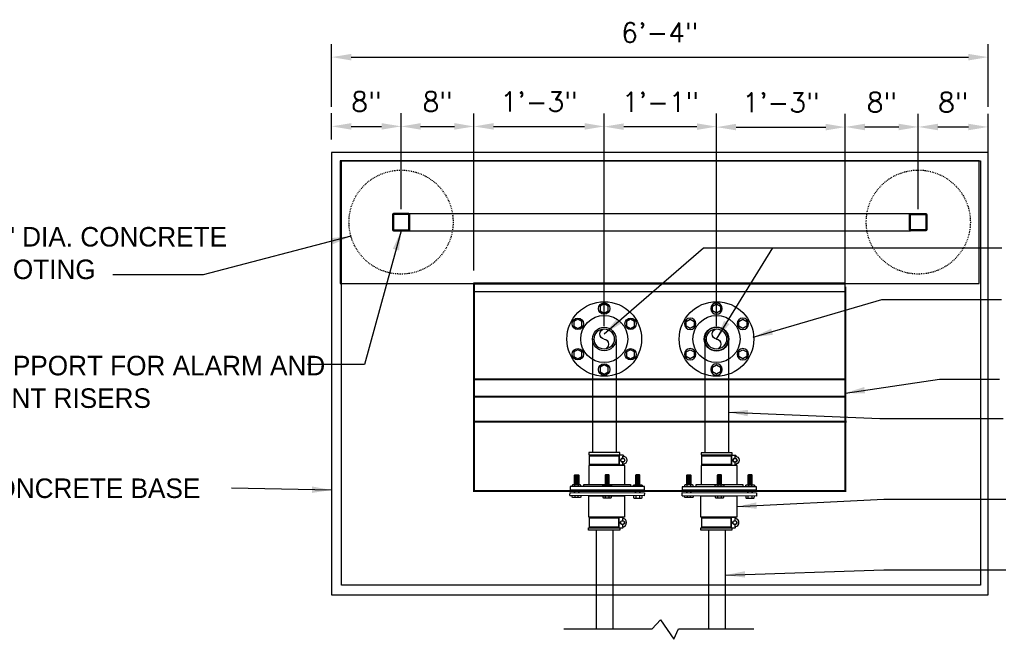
# Model space of a CAD drawing. Extents: x -1276 to 451, y 2026 to 3394.
# Tile 95 of 104: x -289 to -175, y 3102 to 3174. Entities that reach past the tile are written whole.
import ezdxf

# ---------------------------------------------------------------- set-up
doc = ezdxf.new("R2010")
doc.units = 0
doc.header["$MEASUREMENT"] = 0
doc.header["$PDSIZE"] = 1
doc.linetypes.add('HIDDEN5', pattern=[0.05, 0.025, -0.025])
doc.layers.get('DEFPOINTS').update_dxf_attribs({"linetype": 'CONTINUOUS'})
for name, color, linetype in [('BOARDER-TXT', 2, 'CONTINUOUS'), ('BOOT-CONDUIT', 1, 'CONTINUOUS'), ('DIM', 3, 'CONTINUOUS'), ('GALV-2-PIPE', 3, 'CONTINUOUS'), ('GALV-2x2-VENT-RISER', 5, 'CONTINUOUS'), ('TEXT', 3, 'CONTINUOUS'), ('VENT-RISER-FNDT', 6, 'CONTINUOUS')]:
    doc.layers.add(name, color=color, linetype=linetype)
doc.styles.add('SIMPFRAC', font='simpfrac')
doc.styles.add('SIMPLEX', font='simplex')
doc.dimstyles.new('DIM24', dxfattribs={"dimscale": 24, "dimtxt": 0.09375, "dimasz": 0.09375, "dimexe": 0.0625, "dimexo": 0.0625, "dimgap": 0.0625, "dimtad": 1, "dimdec": 4, "dimzin": 3, "dimdsep": 46, "dimlunit": 4, "dimtxsty": 'SIMPLEX', "dimcen": 0, "dimclrd": 3, "dimclre": 3, "dimclrt": 3, "dimadec": 0, "dimazin": 0, "dimtfac": 1, "dimtdec": 4, "dimtofl": 0, "dimtmove": 0, "dimatfit": 3, "dimfxl": 1, "dimfrac": 2, "dimtolj": 1, "dimtzin": 3, "dimlwe": -1, "dimarcsym": 0})

# ---------------------------------------------------------------- blocks, each defined once
blk = doc.blocks.new('*U195')
at = {"layer": 'BOARDER-TXT'}
blk.add_lwpolyline([(0, 0.53), (-0.46, 0.26), (-0.46, -0.26), (0, -0.53), (0.46, -0.26), (0.46, 0.26)], close=True, dxfattribs=at)
blk.add_circle((0, 0), 0.654, dxfattribs=at)
blk = doc.blocks.new('*U196')
at = {"layer": 'BOOT-CONDUIT', "color": 0, "linetype": 'ByBlock', "lineweight": -2, "transparency": 16777216}
blk.add_blockref('*U195', (-223.49, 2532.99), dxfattribs=at)
for p, rotation in [((-226.52, 2531.24), 59.99999999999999), ((-220.45, 2531.24), 299.9999999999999), ((-226.52, 2527.73), 120), ((-220.45, 2527.73), 240), ((-223.49, 2525.98), 180)]:
    blk.add_blockref('*U195', p, dxfattribs=dict(at, rotation=rotation))
blk = doc.blocks.new('*U197')
at = {"layer": 'BOARDER-TXT'}
blk.add_lwpolyline([(0, 0.53), (-0.46, 0.26), (-0.46, -0.26), (0, -0.53), (0.46, -0.26), (0.46, 0.26)], close=True, dxfattribs=at)
blk.add_circle((0, 0), 0.654, dxfattribs=at)
blk = doc.blocks.new('*U198')
at = {"layer": 'BOOT-CONDUIT', "color": 0, "linetype": 'ByBlock', "lineweight": -2, "transparency": 16777216}
blk.add_blockref('*U197', (-223.49, 2532.99), dxfattribs=at)
for p, rotation in [((-226.52, 2531.24), 59.99999999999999), ((-220.45, 2531.24), 299.9999999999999), ((-226.52, 2527.73), 120), ((-220.45, 2527.73), 240), ((-223.49, 2525.98), 180)]:
    blk.add_blockref('*U197', p, dxfattribs=dict(at, rotation=rotation))
blk = doc.blocks.new('*D207')
at = {"layer": 'DEFPOINTS', "color": 0, "transparency": 16777216}
for p in [(-244.86, 3161.43), (-252.85, 3158.4), (-244.86, 3150.4)]:
    blk.add_point(p, dxfattribs=at)
at = {"layer": 'DIM', "color": 3, "transparency": 16777216}
for p, q in [((-252.85, 3159.9), (-252.85, 3162.93)), ((-244.86, 3151.9), (-244.86, 3162.93))]:
    blk.add_line(p, q, dxfattribs=at)
at = {"layer": 'DIM', "color": 3, "lineweight": -2, "transparency": 16777216}
blk.add_line((-250.6, 3161.43), (-247.11, 3161.43), dxfattribs=at)
at = {"layer": 'DIM', "color": 3, "transparency": 16777216}
for points in [[(-250.6, 3161.8), (-250.6, 3161.05), (-252.85, 3161.43)], [(-247.11, 3161.8), (-247.11, 3161.05), (-244.86, 3161.43)]]:
    blk.add_solid(points, dxfattribs=at)
at = {"layer": 'DIM', "color": 3, "transparency": 16777216, "insert": (-248.86, 3164.27), "char_height": 2.25, "attachment_point": 5, "style": 'SIMPLEX'}
blk.add_mtext('\\A1;8"', dxfattribs=at)
blk = doc.blocks.new('*D208')
at = {"layer": 'DEFPOINTS', "color": 0, "transparency": 16777216}
for p in [(-236.47, 3161.42), (-244.86, 3150.4), (-236.47, 3143.34)]:
    blk.add_point(p, dxfattribs=at)
at = {"layer": 'DIM', "color": 3, "transparency": 16777216}
for p, q in [((-244.86, 3151.9), (-244.86, 3162.92)), ((-236.47, 3144.84), (-236.47, 3162.92))]:
    blk.add_line(p, q, dxfattribs=at)
at = {"layer": 'DIM', "color": 3, "lineweight": -2, "transparency": 16777216}
blk.add_line((-242.61, 3161.42), (-238.72, 3161.42), dxfattribs=at)
at = {"layer": 'DIM', "color": 3, "transparency": 16777216}
for points in [[(-242.61, 3161.8), (-242.61, 3161.05), (-244.86, 3161.42)], [(-238.72, 3161.8), (-238.72, 3161.05), (-236.47, 3161.42)]]:
    blk.add_solid(points, dxfattribs=at)
at = {"layer": 'DIM', "color": 3, "transparency": 16777216, "insert": (-240.66, 3164.26), "char_height": 2.25, "attachment_point": 5, "style": 'SIMPLEX'}
blk.add_mtext('\\A1;8"', dxfattribs=at)
blk = doc.blocks.new('*D209')
at = {"layer": 'DEFPOINTS', "color": 0, "transparency": 16777216}
for p in [(-221.49, 3161.42), (-236.47, 3143.34), (-221.49, 3136.94)]:
    blk.add_point(p, dxfattribs=at)
at = {"layer": 'DIM', "color": 3, "transparency": 16777216}
for p, q in [((-236.47, 3144.84), (-236.47, 3162.92)), ((-221.49, 3138.44), (-221.49, 3162.92))]:
    blk.add_line(p, q, dxfattribs=at)
at = {"layer": 'DIM', "color": 3, "lineweight": -2, "transparency": 16777216}
blk.add_line((-234.22, 3161.42), (-223.74, 3161.42), dxfattribs=at)
at = {"layer": 'DIM', "color": 3, "transparency": 16777216}
for points in [[(-234.22, 3161.8), (-234.22, 3161.05), (-236.47, 3161.42)], [(-223.74, 3161.8), (-223.74, 3161.05), (-221.49, 3161.42)]]:
    blk.add_solid(points, dxfattribs=at)
at = {"layer": 'DIM', "color": 3, "transparency": 16777216, "insert": (-228.98, 3164.26), "char_height": 2.25, "attachment_point": 5, "style": 'SIMPLEX'}
blk.add_mtext('\\A1;1\'-3"', dxfattribs=at)
blk = doc.blocks.new('*D210')
at = {"layer": 'DEFPOINTS', "color": 0, "transparency": 16777216}
for p in [(-208.56, 3161.4), (-221.49, 3136.94), (-208.56, 3136.91)]:
    blk.add_point(p, dxfattribs=at)
at = {"layer": 'DIM', "color": 3, "transparency": 16777216}
for p, q in [((-221.49, 3138.44), (-221.49, 3162.9)), ((-208.56, 3138.41), (-208.56, 3162.9))]:
    blk.add_line(p, q, dxfattribs=at)
at = {"layer": 'DIM', "color": 3, "lineweight": -2, "transparency": 16777216}
blk.add_line((-219.24, 3161.4), (-210.81, 3161.4), dxfattribs=at)
at = {"layer": 'DIM', "color": 3, "transparency": 16777216}
for points in [[(-219.24, 3161.77), (-219.24, 3161.02), (-221.49, 3161.4)], [(-210.81, 3161.77), (-210.81, 3161.02), (-208.56, 3161.4)]]:
    blk.add_solid(points, dxfattribs=at)
at = {"layer": 'DIM', "color": 3, "transparency": 16777216, "insert": (-215.02, 3164.23), "char_height": 2.25, "attachment_point": 5, "style": 'SIMPLEX'}
blk.add_mtext('\\A1;1\'-1"', dxfattribs=at)
blk = doc.blocks.new('*D211')
at = {"layer": 'DEFPOINTS', "color": 0, "transparency": 16777216}
for p in [(-193.74, 3161.34), (-208.56, 3136.91), (-193.74, 3136.91)]:
    blk.add_point(p, dxfattribs=at)
at = {"layer": 'DIM', "color": 3, "transparency": 16777216}
for p, q in [((-208.56, 3138.41), (-208.56, 3162.84)), ((-193.74, 3138.41), (-193.74, 3162.84))]:
    blk.add_line(p, q, dxfattribs=at)
at = {"layer": 'DIM', "color": 3, "lineweight": -2, "transparency": 16777216}
blk.add_line((-206.31, 3161.34), (-195.99, 3161.34), dxfattribs=at)
at = {"layer": 'DIM', "color": 3, "transparency": 16777216}
for points in [[(-206.31, 3161.72), (-206.31, 3160.97), (-208.56, 3161.34)], [(-195.99, 3161.72), (-195.99, 3160.97), (-193.74, 3161.34)]]:
    blk.add_solid(points, dxfattribs=at)
at = {"layer": 'DIM', "color": 3, "transparency": 16777216, "insert": (-201.15, 3164.18), "char_height": 2.25, "attachment_point": 5, "style": 'SIMPLEX'}
blk.add_mtext('\\A1;1\'-3"', dxfattribs=at)
blk = doc.blocks.new('*D212')
at = {"layer": 'DEFPOINTS', "color": 0, "transparency": 16777216}
for p in [(-185.34, 3161.36), (-185.34, 3150.41), (-193.74, 3136.91)]:
    blk.add_point(p, dxfattribs=at)
at = {"layer": 'DIM', "color": 3, "transparency": 16777216}
for p, q in [((-193.74, 3138.41), (-193.74, 3162.86)), ((-185.34, 3151.91), (-185.34, 3162.86))]:
    blk.add_line(p, q, dxfattribs=at)
at = {"layer": 'DIM', "color": 3, "lineweight": -2, "transparency": 16777216}
blk.add_line((-191.49, 3161.36), (-187.59, 3161.36), dxfattribs=at)
at = {"layer": 'DIM', "color": 3, "transparency": 16777216}
for points in [[(-191.49, 3161.73), (-191.49, 3160.98), (-193.74, 3161.36)], [(-187.59, 3161.73), (-187.59, 3160.98), (-185.34, 3161.36)]]:
    blk.add_solid(points, dxfattribs=at)
at = {"layer": 'DIM', "color": 3, "transparency": 16777216, "insert": (-189.54, 3164.2), "char_height": 2.25, "attachment_point": 5, "style": 'SIMPLEX'}
blk.add_mtext('\\A1;8"', dxfattribs=at)
blk = doc.blocks.new('*D213')
at = {"layer": 'DEFPOINTS', "color": 0, "transparency": 16777216}
for p in [(-177.32, 3161.36), (-185.34, 3150.41), (-177.32, 3150.4)]:
    blk.add_point(p, dxfattribs=at)
at = {"layer": 'DIM', "color": 3, "transparency": 16777216}
for p, q in [((-185.34, 3151.91), (-185.34, 3162.86)), ((-177.32, 3151.9), (-177.32, 3162.86))]:
    blk.add_line(p, q, dxfattribs=at)
at = {"layer": 'DIM', "color": 3, "lineweight": -2, "transparency": 16777216}
blk.add_line((-183.09, 3161.36), (-179.57, 3161.36), dxfattribs=at)
at = {"layer": 'DIM', "color": 3, "transparency": 16777216}
for points in [[(-183.09, 3161.73), (-183.09, 3160.98), (-185.34, 3161.36)], [(-179.57, 3161.73), (-179.57, 3160.98), (-177.32, 3161.36)]]:
    blk.add_solid(points, dxfattribs=at)
at = {"layer": 'DIM', "color": 3, "transparency": 16777216, "insert": (-181.33, 3164.2), "char_height": 2.25, "attachment_point": 5, "style": 'SIMPLEX'}
blk.add_mtext('\\A1;8"', dxfattribs=at)
blk = doc.blocks.new('*D214')
at = {"layer": 'DEFPOINTS', "color": 0, "transparency": 16777216}
for p in [(-177.32, 3169.4), (-252.85, 3162.18), (-177.32, 3162.18)]:
    blk.add_point(p, dxfattribs=at)
at = {"layer": 'DIM', "color": 3, "transparency": 16777216}
for p, q in [((-252.85, 3163.68), (-252.85, 3170.9)), ((-177.32, 3163.68), (-177.32, 3170.9))]:
    blk.add_line(p, q, dxfattribs=at)
at = {"layer": 'DIM', "color": 3, "lineweight": -2, "transparency": 16777216}
blk.add_line((-250.6, 3169.4), (-179.57, 3169.4), dxfattribs=at)
at = {"layer": 'DIM', "color": 3, "transparency": 16777216}
for points in [[(-250.6, 3169.77), (-250.6, 3169.02), (-252.85, 3169.4)], [(-179.57, 3169.77), (-179.57, 3169.02), (-177.32, 3169.4)]]:
    blk.add_solid(points, dxfattribs=at)
at = {"layer": 'DIM', "color": 3, "transparency": 16777216, "insert": (-215.09, 3172.23), "char_height": 2.25, "attachment_point": 5, "style": 'SIMPLEX'}
blk.add_mtext('\\A1;6\'-4"', dxfattribs=at)

msp = doc.modelspace()

# ---------------------------------------------------------------- linework, layer by layer
at = {"layer": 'BOARDER-TXT'}
for p, q in [((-236.46685, 3142.404), (-193.73704, 3142.404)), ((-215.97364, 3103.56953), (-215.00598, 3104.60101)), ((-215.00598, 3104.60101), (-213.47287, 3102.36933)), ((-226.14931, 3103.56953), (-215.97364, 3103.56953)), ((-213.47287, 3102.36933), (-212.9285, 3103.56953)), ((-212.9285, 3103.56953), (-204.26201, 3103.56953))]:
    msp.add_line(p, q, dxfattribs=at)
at = {"layer": 'BOARDER-TXT', "const_width": 0.25}
for points in [[(-214.9036, 3143.3415), (-214.9036, 3143.3415), (-236.54511, 3143.3415), (-236.54511, 3143.3415)], [(-193.73716, 3142.97832), (-193.73416, 3119.44576), (-236.46685, 3119.44576), (-236.46685, 3143.3415)], [(-214.94645, 3143.3415), (-214.94645, 3143.3415), (-193.73716, 3143.34147), (-193.73716, 3143.34147)], [(-215.02471, 3132.31166), (-215.02471, 3132.31166), (-236.46685, 3132.31166), (-236.46685, 3132.31166)], [(-215.02471, 3132.31166), (-215.02471, 3132.31166), (-193.72753, 3132.31166), (-193.72753, 3132.31166)], [(-193.7355, 3130.31438), (-236.46685, 3130.31166)], [(-215.02471, 3127.41976), (-215.02471, 3127.41976), (-236.46685, 3127.41976), (-236.46685, 3127.41976)], [(-215.02471, 3127.41976), (-215.02471, 3127.41976), (-193.58257, 3127.41976), (-193.58257, 3127.41976)]]:
    msp.add_lwpolyline(points, dxfattribs=at)
at = {"layer": 'BOOT-CONDUIT', "color": 7}
for p, q in [((-223.17163, 3122.50231), (-223.17163, 3123.49231)), ((-210.25089, 3122.49574), (-210.25089, 3123.48574)), ((-224.91467, 3119.58525), (-224.916, 3119.27387)), ((-224.91533, 3119.27387), (-224.91533, 3119.58525)), ((-224.86662, 3119.95116), (-224.86662, 3120.16301)), ((-224.46864, 3120.16301), (-224.46864, 3119.95116)), ((-224.421, 3119.27177), (-224.41968, 3119.58314)), ((-224.42033, 3119.58525), (-224.42033, 3119.27387)), ((-221.34347, 3120.16301), (-221.34347, 3119.95116)), ((-220.94549, 3119.95116), (-220.94549, 3120.16301)), ((-217.86935, 3119.2439), (-217.86803, 3119.55527)), ((-217.86863, 3119.58525), (-217.86863, 3119.27387)), ((-217.82032, 3120.16301), (-217.82032, 3119.95116)), ((-217.42234, 3119.95116), (-217.42234, 3120.16301)), ((-217.37303, 3119.55317), (-217.37436, 3119.24179)), ((-217.37363, 3119.27387), (-217.37363, 3119.58525)), ((-211.99393, 3119.57868), (-211.99526, 3119.2673)), ((-211.9946, 3119.2673), (-211.9946, 3119.57868)), ((-211.94589, 3119.94458), (-211.94589, 3120.15644)), ((-211.54791, 3120.15644), (-211.54791, 3119.94458)), ((-211.50026, 3119.2652), (-211.49894, 3119.57657)), ((-211.4996, 3119.57868), (-211.4996, 3119.2673)), ((-208.42273, 3120.15644), (-208.42273, 3119.94458)), ((-208.02475, 3119.94458), (-208.02475, 3120.15644)), ((-204.94861, 3119.23732), (-204.94729, 3119.5487)), ((-204.94789, 3119.57868), (-204.94789, 3119.2673)), ((-204.89958, 3120.15644), (-204.89958, 3119.94458)), ((-204.5016, 3119.94458), (-204.5016, 3120.15644)), ((-204.45229, 3119.5466), (-204.45362, 3119.23522)), ((-204.45289, 3119.2673), (-204.45289, 3119.57868)), ((-224.87106, 3118.90758), (-224.87287, 3118.69573)), ((-224.4749, 3118.69234), (-224.4731, 3118.90419)), ((-221.34984, 3118.66575), (-221.34804, 3118.8776)), ((-220.95007, 3118.87422), (-220.95187, 3118.66236)), ((-217.82681, 3118.63577), (-217.82501, 3118.84763)), ((-217.42705, 3118.84424), (-217.42885, 3118.63239)), ((-211.95033, 3118.90101), (-211.95213, 3118.68915)), ((-211.55416, 3118.68577), (-211.55236, 3118.89762)), ((-208.4291, 3118.65918), (-208.4273, 3118.87103)), ((-208.02933, 3118.86765), (-208.03114, 3118.65579)), ((-204.90608, 3118.6292), (-204.90427, 3118.84106)), ((-204.50631, 3118.83767), (-204.50811, 3118.62582)), ((-223.19887, 3116.30677), (-223.19929, 3115.31677)), ((-210.27814, 3116.30677), (-210.27856, 3115.31677))]:
    msp.add_line(p, q, dxfattribs=at)
at = {"layer": 'BOOT-CONDUIT', "linetype": 'Continuous'}
for p, q in [((-223.13995, 3123.61606), (-223.13995, 3123.49231)), ((-219.7987, 3123.49231), (-219.7987, 3123.61606)), ((-219.7987, 3123.61606), (-219.7987, 3123.49231)), ((-210.21921, 3123.60949), (-210.21921, 3123.48574)), ((-206.87796, 3123.48574), (-206.87796, 3123.60949)), ((-206.87796, 3123.60949), (-206.87796, 3123.48574)), ((-223.2637, 3122.37856), (-223.2637, 3120.19866)), ((-223.13995, 3122.50231), (-223.13995, 3122.37856)), ((-219.7987, 3122.37856), (-219.7987, 3122.50231)), ((-219.7987, 3122.50231), (-219.7987, 3122.37856)), ((-210.34296, 3122.37199), (-210.34296, 3120.19208)), ((-210.21921, 3122.49574), (-210.21921, 3122.37199)), ((-206.87796, 3122.37199), (-206.87796, 3122.49574)), ((-206.87796, 3122.49574), (-206.87796, 3122.37199)), ((-223.1672, 3116.30675), (-223.16714, 3116.4305)), ((-219.82589, 3116.42909), (-219.82595, 3116.30534)), ((-219.82595, 3116.30534), (-219.82589, 3116.42909)), ((-210.24646, 3116.30675), (-210.24641, 3116.42252)), ((-206.90515, 3116.42909), (-206.90521, 3116.30534)), ((-206.90521, 3116.30534), (-206.90516, 3116.42909)), ((-223.16767, 3115.193), (-223.16761, 3115.31675)), ((-219.82636, 3115.31534), (-219.82642, 3115.19159)), ((-219.82642, 3115.19159), (-219.82637, 3115.31534)), ((-210.24693, 3115.193), (-210.24688, 3115.31675)), ((-206.90563, 3115.31534), (-206.90568, 3115.19159)), ((-206.90568, 3115.19159), (-206.90563, 3115.31534))]:
    msp.add_line(p, q, dxfattribs=at)
at = {"layer": 'BOOT-CONDUIT', "color": 8}
for p, q in [((-224.42013, 3121.26112), (-224.91513, 3121.26112)), ((-224.42013, 3121.13612), (-224.91513, 3121.13612)), ((-224.42013, 3121.01112), (-224.91513, 3121.01112)), ((-224.42013, 3120.88612), (-224.91513, 3120.88612)), ((-224.42013, 3120.76112), (-224.91513, 3120.76112)), ((-224.42013, 3120.63612), (-224.91513, 3120.63612)), ((-224.42013, 3120.51112), (-224.91513, 3120.51112)), ((-224.42013, 3120.38612), (-224.91513, 3120.38612)), ((-221.39198, 3121.26112), (-220.89698, 3121.26112)), ((-221.39198, 3121.13612), (-220.89698, 3121.13612)), ((-221.39198, 3121.01112), (-220.89698, 3121.01112)), ((-221.39198, 3120.88612), (-220.89698, 3120.88612)), ((-221.39198, 3120.76112), (-220.89698, 3120.76112)), ((-221.39198, 3120.63612), (-220.89698, 3120.63612)), ((-221.39198, 3120.51112), (-220.89698, 3120.51112)), ((-221.39198, 3120.38612), (-220.89698, 3120.38612)), ((-217.86883, 3121.26112), (-217.37383, 3121.26112)), ((-217.86883, 3121.13612), (-217.37383, 3121.13612)), ((-217.86883, 3121.01112), (-217.37383, 3121.01112)), ((-217.86883, 3120.88612), (-217.37383, 3120.88612)), ((-217.86883, 3120.76112), (-217.37383, 3120.76112)), ((-217.86883, 3120.63612), (-217.37383, 3120.63612)), ((-217.86883, 3120.51112), (-217.37383, 3120.51112)), ((-217.86883, 3120.38612), (-217.37383, 3120.38612)), ((-211.4994, 3121.25455), (-211.9944, 3121.25455)), ((-211.4994, 3121.12955), (-211.9944, 3121.12955)), ((-211.4994, 3121.00455), (-211.9944, 3121.00455)), ((-211.4994, 3120.87955), (-211.9944, 3120.87955)), ((-211.4994, 3120.75455), (-211.9944, 3120.75455)), ((-211.4994, 3120.62955), (-211.9944, 3120.62955)), ((-211.4994, 3120.50455), (-211.9944, 3120.50455)), ((-211.4994, 3120.37955), (-211.9944, 3120.37955)), ((-208.47124, 3121.25455), (-207.97624, 3121.25455)), ((-208.47124, 3121.12955), (-207.97624, 3121.12955)), ((-208.47124, 3121.00455), (-207.97624, 3121.00455)), ((-208.47124, 3120.87955), (-207.97624, 3120.87955)), ((-208.47124, 3120.75455), (-207.97624, 3120.75455)), ((-208.47124, 3120.62955), (-207.97624, 3120.62955)), ((-208.47124, 3120.50455), (-207.97624, 3120.50455)), ((-208.47124, 3120.37955), (-207.97624, 3120.37955)), ((-204.94809, 3121.25455), (-204.45309, 3121.25455)), ((-204.94809, 3121.12955), (-204.45309, 3121.12955)), ((-204.94809, 3121.00455), (-204.45309, 3121.00455)), ((-204.94809, 3120.87955), (-204.45309, 3120.87955)), ((-204.94809, 3120.75455), (-204.45309, 3120.75455)), ((-204.94809, 3120.62955), (-204.45309, 3120.62955)), ((-204.94809, 3120.50455), (-204.45309, 3120.50455)), ((-204.94809, 3120.37955), (-204.45309, 3120.37955)), ((-224.42013, 3120.26112), (-224.91513, 3120.26112)), ((-221.39198, 3120.26112), (-220.89698, 3120.26112)), ((-217.86883, 3120.26112), (-217.37383, 3120.26112)), ((-211.4994, 3120.25455), (-211.9944, 3120.25455)), ((-208.47124, 3120.25455), (-207.97624, 3120.25455)), ((-204.94809, 3120.25455), (-204.45309, 3120.25455))]:
    msp.add_line(p, q, dxfattribs=at)
at = {"layer": 'BOOT-CONDUIT', "linetype": 'Continuous'}
for points in [[(-219.67495, 3123.61606), (-219.67495, 3123.86356), (-223.2637, 3123.86356), (-223.2637, 3123.61606), (-223.13995, 3123.61606), (-219.7987, 3123.61606)], [(-206.75421, 3123.60949), (-206.75421, 3123.85699), (-210.34296, 3123.85699), (-210.34296, 3123.60949), (-210.21921, 3123.60949), (-206.87796, 3123.60949)], [(-223.26976, 3118.89216), (-219.13281, 3118.89216), (-219.13385, 3116.42909), (-223.2708, 3116.42909)], [(-210.34902, 3118.88559), (-206.21207, 3118.88559), (-206.21311, 3116.42252), (-210.35006, 3116.42252)], [(-219.70267, 3115.19153), (-219.70277, 3114.94403), (-223.29152, 3114.94555), (-223.29142, 3115.19305), (-223.16767, 3115.193), (-219.82642, 3115.19159)], [(-206.78193, 3115.19153), (-206.78203, 3114.94403), (-210.37078, 3114.94555), (-210.37068, 3115.19305), (-210.24693, 3115.193), (-206.90568, 3115.19159)]]:
    msp.add_lwpolyline(points, close=True, dxfattribs=at)
at = {"layer": 'BOOT-CONDUIT', "color": 7}
for points in [[(-223.17163, 3123.49231), (-219.76702, 3123.49231), (-219.76702, 3122.50231), (-223.17163, 3122.50231)], [(-210.25089, 3123.48574), (-206.84628, 3123.48574), (-206.84628, 3122.49574), (-210.25089, 3122.49574)], [(-224.91513, 3120.16301), (-224.91513, 3121.26112), (-224.85326, 3121.323), (-224.48201, 3121.323), (-224.47657, 3121.31756), (-224.42013, 3121.26112), (-224.42013, 3120.16301)], [(-220.89698, 3120.16301), (-220.89698, 3121.26112), (-220.95886, 3121.323), (-221.33011, 3121.323), (-221.33554, 3121.31756), (-221.39198, 3121.26112), (-221.39198, 3120.16301)], [(-217.37383, 3120.16301), (-217.37383, 3121.26112), (-217.4357, 3121.323), (-217.80695, 3121.323), (-217.81239, 3121.31756), (-217.86883, 3121.26112), (-217.86883, 3120.16301)], [(-211.9944, 3120.15644), (-211.9944, 3121.25455), (-211.93252, 3121.31643), (-211.56127, 3121.31643), (-211.55583, 3121.31099), (-211.4994, 3121.25455), (-211.4994, 3120.15644)], [(-207.97624, 3120.15644), (-207.97624, 3121.25455), (-208.03812, 3121.31643), (-208.40937, 3121.31643), (-208.41481, 3121.31099), (-208.47124, 3121.25455), (-208.47124, 3120.15644)], [(-204.45309, 3120.15644), (-204.45309, 3121.25455), (-204.51497, 3121.31643), (-204.88621, 3121.31643), (-204.89165, 3121.31099), (-204.94809, 3121.25455), (-204.94809, 3120.15644)], [(-224.17265, 3119.95116), (-224.17265, 3120.12473), (-224.23896, 3120.16301), (-225.0963, 3120.16301), (-225.16262, 3120.12473), (-225.16262, 3119.95116)], [(-221.63947, 3119.95116), (-221.63947, 3120.12473), (-221.57315, 3120.16301), (-220.71581, 3120.16301), (-220.64949, 3120.12473), (-220.64949, 3119.95116)], [(-218.11631, 3119.95116), (-218.11631, 3120.12473), (-218.05, 3120.16301), (-217.19266, 3120.16301), (-217.12634, 3120.12473), (-217.12634, 3119.95116)], [(-211.25191, 3119.94458), (-211.25191, 3120.11816), (-211.31823, 3120.15644), (-212.17557, 3120.15644), (-212.24188, 3120.11816), (-212.24188, 3119.94458)], [(-208.71873, 3119.94458), (-208.71873, 3120.11816), (-208.65241, 3120.15644), (-207.79507, 3120.15644), (-207.72876, 3120.11816), (-207.72876, 3119.94458)], [(-205.19557, 3119.94458), (-205.19557, 3120.11816), (-205.12926, 3120.15644), (-204.27192, 3120.15644), (-204.2056, 3120.11816), (-204.2056, 3119.94458)], [(-224.17711, 3118.90167), (-224.17859, 3118.72811), (-224.24523, 3118.69039), (-225.10254, 3118.69768), (-225.16853, 3118.73653), (-225.16705, 3118.9101)], [(-221.64402, 3118.88012), (-221.6455, 3118.70655), (-221.57951, 3118.6677), (-220.7222, 3118.66041), (-220.65556, 3118.69813), (-220.65409, 3118.8717)], [(-218.121, 3118.85014), (-218.12247, 3118.67658), (-218.05649, 3118.63773), (-217.19918, 3118.63043), (-217.13254, 3118.66816), (-217.13106, 3118.84172)], [(-211.25638, 3118.8951), (-211.25785, 3118.72154), (-211.32449, 3118.68381), (-212.1818, 3118.69111), (-212.24779, 3118.72996), (-212.24631, 3118.90353)], [(-208.72328, 3118.87355), (-208.72476, 3118.69998), (-208.65877, 3118.66113), (-207.80146, 3118.65384), (-207.73483, 3118.69156), (-207.73335, 3118.86513)], [(-205.20026, 3118.84357), (-205.20174, 3118.67001), (-205.13575, 3118.63116), (-204.27844, 3118.62386), (-204.2118, 3118.66159), (-204.21032, 3118.83515)], [(-223.19929, 3115.31677), (-219.79468, 3115.31532), (-219.79427, 3116.30532), (-223.19887, 3116.30677)], [(-210.27856, 3115.31677), (-206.87395, 3115.31532), (-206.87353, 3116.30532), (-210.27814, 3116.30677)]]:
    msp.add_lwpolyline(points, dxfattribs=at)
for points in [[(-219.24873, 3122.5333, 0.351871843), (-219.27202, 3122.50429), (-219.27202, 3122.46581, -0.414213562), (-219.33568, 3122.40331), (-219.70452, 3122.40331, -0.414213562), (-219.76702, 3122.46697), (-219.76702, 3123.52881, -0.414213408), (-219.70336, 3123.59131), (-219.33452, 3123.59131, -0.414213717), (-219.27202, 3123.52765), (-219.27202, 3123.49033, 0.351881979), (-219.24873, 3123.46133)], [(-219.35122, 3123.23491), (-219.35122, 3123.47251, -1), (-219.35122, 3122.52211), (-219.35122, 3122.75971)], [(-206.32799, 3122.52673, 0.351871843), (-206.35128, 3122.49772), (-206.35128, 3122.45924, -0.414213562), (-206.41494, 3122.39674), (-206.78378, 3122.39674, -0.414213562), (-206.84628, 3122.4604), (-206.84628, 3123.52224, -0.414213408), (-206.78263, 3123.58474), (-206.41378, 3123.58474, -0.414213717), (-206.35128, 3123.52108), (-206.35128, 3123.48376, 0.351881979), (-206.32799, 3123.45476)], [(-206.43048, 3123.22834), (-206.43048, 3123.46594, -1), (-206.43048, 3122.51554), (-206.43048, 3122.75314)], [(-219.27599, 3116.27412, -0.351871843), (-219.29927, 3116.30313), (-219.29925, 3116.34161, 0.414213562), (-219.36288, 3116.40414), (-219.73173, 3116.4043, 0.414213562), (-219.79425, 3116.34067), (-219.7947, 3115.27882, 0.414213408), (-219.73107, 3115.2163), (-219.36223, 3115.21614, 0.414213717), (-219.2997, 3115.27977), (-219.29968, 3115.3171, -0.351881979), (-219.27638, 3115.34609)], [(-219.37878, 3115.57255), (-219.37888, 3115.33495, 1), (-219.37848, 3116.28535), (-219.37858, 3116.04775)], [(-206.35525, 3116.27412, -0.351871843), (-206.37853, 3116.30313), (-206.37851, 3116.34161, 0.414213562), (-206.44214, 3116.40414), (-206.81099, 3116.4043, 0.414213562), (-206.87351, 3116.34067), (-206.87396, 3115.27882, 0.414213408), (-206.81033, 3115.2163), (-206.44149, 3115.21614, 0.414213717), (-206.37896, 3115.27977), (-206.37895, 3115.3171, -0.351881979), (-206.35564, 3115.34609)], [(-206.45804, 3115.57255), (-206.45814, 3115.33495, 1), (-206.45774, 3116.28535), (-206.45784, 3116.04775)]]:
    msp.add_lwpolyline(points, format="xyb", dxfattribs=at)
at = {"layer": 'BOOT-CONDUIT', "linetype": 'Continuous'}
for points in [[(-219.10663, 3120.19866), (-219.10663, 3122.37856), (-223.13995, 3122.37856), (-223.2637, 3122.37856), (-223.2637, 3122.37856)], [(-206.18589, 3120.19208), (-206.18589, 3122.37199), (-210.21921, 3122.37199), (-210.34296, 3122.37199), (-210.34296, 3122.37199)], [(-223.83604, 3119.95116), (-223.83604, 3120.19866), (-221.39198, 3120.19866)], [(-220.89698, 3120.19866), (-218.45292, 3120.19866), (-218.45292, 3119.95116)], [(-210.9153, 3119.94458), (-210.9153, 3120.19208), (-208.47124, 3120.19208)], [(-207.97624, 3120.19208), (-205.53218, 3120.19208), (-205.53218, 3119.94458)]]:
    msp.add_lwpolyline(points, dxfattribs=at)
at = {"layer": 'BOOT-CONDUIT'}
for points in [[(-225.42375, 3118.91013), (-225.4222, 3119.27603), (-216.86867, 3119.23964), (-216.87023, 3118.87374), (-225.42375, 3118.91013), (-225.31287, 3118.90965)], [(-225.42154, 3119.95116), (-225.42154, 3119.58525), (-216.86794, 3119.58525), (-216.86794, 3119.95116), (-225.42154, 3119.95116), (-225.31066, 3119.95116)], [(-212.50301, 3118.90355), (-212.50146, 3119.26946), (-203.94794, 3119.23307), (-203.94949, 3118.86717), (-212.50301, 3118.90355), (-212.39213, 3118.90308)], [(-212.5008, 3119.94458), (-212.5008, 3119.57868), (-203.9472, 3119.57868), (-203.9472, 3119.94458), (-212.5008, 3119.94458), (-212.38992, 3119.94458)]]:
    msp.add_lwpolyline(points, dxfattribs=at)
at = {"layer": 'BOOT-CONDUIT', "linetype": 'Continuous'}
for centre, radius in [((-221.48508, 3136.9444), 4.29485), ((-208.56434, 3136.9444), 4.29485), ((-221.48508, 3136.9444), 2.70987), ((-208.56434, 3136.9444), 2.70987)]:
    msp.add_circle(centre, radius, dxfattribs=at)
at = {"layer": 'BOOT-CONDUIT', "color": 7}
for centre in [(-219.35122, 3122.99731), (-206.43048, 3122.99074), (-219.37868, 3115.81015), (-206.45794, 3115.81015)]:
    msp.add_circle(centre, 0.2376, dxfattribs=at)
at = {"layer": 'BOOT-CONDUIT', "color": 8}
for centre in [(-219.35122, 3122.99731), (-206.43048, 3122.99074), (-219.37868, 3115.81015), (-206.45794, 3115.81015)]:
    msp.add_circle(centre, 0.20592, dxfattribs=at)
at = {"layer": 'GALV-2-PIPE', "color": 8}
for p, q in [((-222.83273, 3136.9444), (-222.83273, 3123.86356)), ((-220.11973, 3136.88591), (-220.11973, 3123.86356)), ((-209.912, 3136.91028), (-209.912, 3123.85699)), ((-207.19899, 3136.85179), (-207.19899, 3123.85699))]:
    msp.add_line(p, q, dxfattribs=at)
at = {"layer": 'GALV-2-PIPE'}
for p, q in [((-222.36421, 3103.56953), (-222.36421, 3114.94516)), ((-220.45171, 3103.56953), (-220.45171, 3114.94435)), ((-209.44348, 3103.53541), (-209.44348, 3114.96702)), ((-207.53098, 3103.53541), (-207.53098, 3114.94951))]:
    msp.add_line(p, q, dxfattribs=at)
at = {"layer": 'GALV-2-PIPE', "linetype": 'Continuous'}
for centre, radius in [((-221.48508, 3136.9444), 1.34766), ((-208.56434, 3136.9444), 1.40625), ((-208.56434, 3136.9444), 1.34766)]:
    msp.add_circle(centre, radius, dxfattribs=at)
at = {"layer": 'GALV-2-PIPE', "color": 2, "linetype": 'Continuous'}
for centre in [(-221.48508, 3136.9444), (-208.56434, 3136.9444)]:
    msp.add_circle(centre, 1.16016, dxfattribs=at)
at = {"layer": 'GALV-2-PIPE', "color": 1, "linetype": 'Continuous', "extrusion": (0, 0, -1)}
for centre, major_axis in [((-221.48508, 3137.52448), (0, 0.58008)), ((-208.56434, 3137.52448), (0, 0.58008)), ((-221.48508, 3136.36433), (0, -0.58008)), ((-208.56434, 3136.36433), (0, -0.58008))]:
    msp.add_ellipse(centre, major_axis=major_axis, ratio=0.84562434, start_param=3.141592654, end_param=6.283185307, dxfattribs=at)
at = {"layer": 'GALV-2x2-VENT-RISER', "color": 4, "linetype": 'Continuous'}
for p, q in [((-243.9797, 3151.404), (-186.2552, 3151.404)), ((-243.9797, 3149.404), (-186.22486, 3149.40768))]:
    msp.add_line(p, q, dxfattribs=at)
at = {"layer": 'GALV-2x2-VENT-RISER', "color": 5}
for points in [[(-243.97994, 3149.404, 0.414213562), (-243.85494, 3149.529), (-243.85494, 3151.279, 0.414213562), (-243.97994, 3151.404), (-245.72994, 3151.404, 0.414213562), (-245.85494, 3151.279), (-245.85494, 3149.529, 0.414213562), (-245.72994, 3149.404)], [(-186.22485, 3149.40768, -0.414213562), (-186.34986, 3149.53266), (-186.35009, 3151.28266, -0.414213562), (-186.2251, 3151.40768), (-184.4751, 3151.4079, -0.414213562), (-184.35009, 3151.28292), (-184.34986, 3149.53292, -0.414213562), (-184.47485, 3149.4079)]]:
    msp.add_lwpolyline(points, format="xyb", close=True, dxfattribs=at)
for points in [[(-243.97994, 3149.529), (-243.97994, 3151.279), (-245.72994, 3151.279), (-245.72994, 3149.529)], [(-186.22486, 3149.53268), (-186.22509, 3151.28268), (-184.47509, 3151.2829), (-184.47486, 3149.5329)]]:
    msp.add_lwpolyline(points, close=True, dxfattribs=at)
at = {"layer": 'VENT-RISER-FNDT', "linetype": 'Continuous'}
msp.add_lwpolyline([(-177.31824, 3158.404), (-252.8547, 3158.404), (-252.8547, 3107.48297), (-177.31824, 3107.48297)], close=True, dxfattribs=at)
at = {"layer": 'VENT-RISER-FNDT', "color": 1, "linetype": 'Continuous'}
for points in [[(-178.35123, 3157.4665), (-251.8547, 3157.4665), (-251.8547, 3143.3415), (-178.35123, 3143.3415)], [(-251.69818, 3157.4665), (-178.19472, 3157.4665), (-178.19472, 3108.59229), (-251.69818, 3108.59229)]]:
    msp.add_lwpolyline(points, close=True, dxfattribs=at)
at = {"layer": 'VENT-RISER-FNDT', "color": 2, "linetype": 'HIDDEN5'}
for centre in [(-244.86182, 3150.404), (-185.34309, 3150.40779)]:
    msp.add_circle(centre, 5.99288, dxfattribs=at)

# ---------------------------------------------------------------- block references
at = {"layer": 'BOOT-CONDUIT', "color": 7}
msp.add_blockref('*U196', (2, 607.45879), dxfattribs=at)
at = {"layer": 'BOOT-CONDUIT', "color": 7, "xscale": -1, "rotation": 359.9999999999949}
msp.add_blockref('*U198', (-432.04942, 607.45879), dxfattribs=at)

# ---------------------------------------------------------------- texts
at = {"layer": 'TEXT', "char_height": 2.25, "attachment_point": 1, "style": 'SIMPFRAC'}
for s, insert, width in [('12" DIA. CONCRETE FOOTING', (-293.71117, 3149.84191), 34.847093), ('SUPPORT FOR ALARM AND VENT RISERS', (-293.71117, 3135.01309), 41.5128055), ('CONCRETE BASE', (-293.71117, 3120.88855), 37.1634566)]:
    msp.add_mtext(s, dxfattribs=dict(at, insert=insert, width=width))

# ---------------------------------------------------------------- dimensions: what is measured, and where the dimension line sits
at = {"layer": 'DIM'}
for base, p1, p2, text, picture, middle in [((-177.31824, 3169.39553), (-252.8547, 3162.17658), (-177.31824, 3162.17658), '6\'-4"', '*D214', (-215.08647, 3172.23481)), ((-236.46685, 3161.4201), (-244.86182, 3150.404), (-236.46685, 3143.3415), '8"', '*D208', (-240.66434, 3164.25939)), ((-208.56434, 3161.3954), (-221.48508, 3136.9444), (-208.56434, 3136.91028), '1\'-1"', '*D210', (-215.02471, 3164.23468)), ((-193.73634, 3161.34222), (-208.56434, 3136.91028), (-193.73634, 3136.91217), '1\'-3"', '*D211', (-201.15034, 3164.18151)), ((-185.34309, 3161.35639), (-193.73634, 3136.91217), (-185.34309, 3150.40779), '8"', '*D212', (-189.53972, 3164.19567))]:
    dim = msp.add_linear_dim(base=base, p1=p1, p2=p2, text=text, dimstyle='DIM24', dxfattribs=at)
    dim.commit()
    dim.dimension.update_dxf_attribs({"geometry": picture, "text_midpoint": middle})
for base, p1, p2, picture, middle in [((-244.86182, 3161.42658), (-252.8547, 3158.404), (-244.86182, 3150.404), '*D207', (-248.85826, 3164.26587)), ((-221.48508, 3161.4201), (-236.46685, 3143.3415), (-221.48508, 3136.9444), '*D209', (-228.97597, 3164.25939)), ((-177.3182431, 3161.3563859), (-185.3430928, 3150.4077933), (-177.3182431, 3150.4039997), '*D213', (-181.3306679, 3164.1956716))]:
    dim = msp.add_linear_dim(base=base, p1=p1, p2=p2, dimstyle='DIM24', dxfattribs=at)
    dim.commit()
    dim.dimension.update_dxf_attribs({"geometry": picture, "text_midpoint": middle})

# ---------------------------------------------------------------- leaders
at = {"layer": 'TEXT'}
for points in [[(-250.63014, 3148.77886), (-267.63055, 3144.33157), (-278.03076, 3144.33157)], [(-244.85494, 3149.404), (-249.06787, 3134.02375), (-255.64306, 3134.02375)], [(-221.48508, 3137.52448), (-210.06829, 3147.42874), (-175.74113, 3147.42874)], [(-208.56434, 3136.9444), (-202.06829, 3147.42874), (-175.74113, 3147.42874)], [(-252.8547, 3119.55542), (-264.36013, 3119.76262)]]:
    msp.add_leader(points, dimstyle='DIM24', dxfattribs=at)
for points in [[(-204.33102, 3137.15601), (-189.54371, 3141.48662), (-175.77732, 3141.48662)], [(-193.7358, 3130.72354), (-182.92115, 3132.32464), (-175.99209, 3132.32464)], [(-207.19899, 3128.5135), (-189.78631, 3127.80165), (-175.58744, 3127.80165)], [(-206.21259, 3117.65405), (-189.31333, 3118.48881), (-175.28669, 3118.48881)], [(-207.53098, 3109.76828), (-189.31333, 3110.36635), (-175.28669, 3110.36635)]]:
    msp.add_leader(points, dimstyle='DIM24', override={"dimgap": 0.0625, "dimtad": 0}, dxfattribs=at)

doc.saveas('drawing.dxf')
